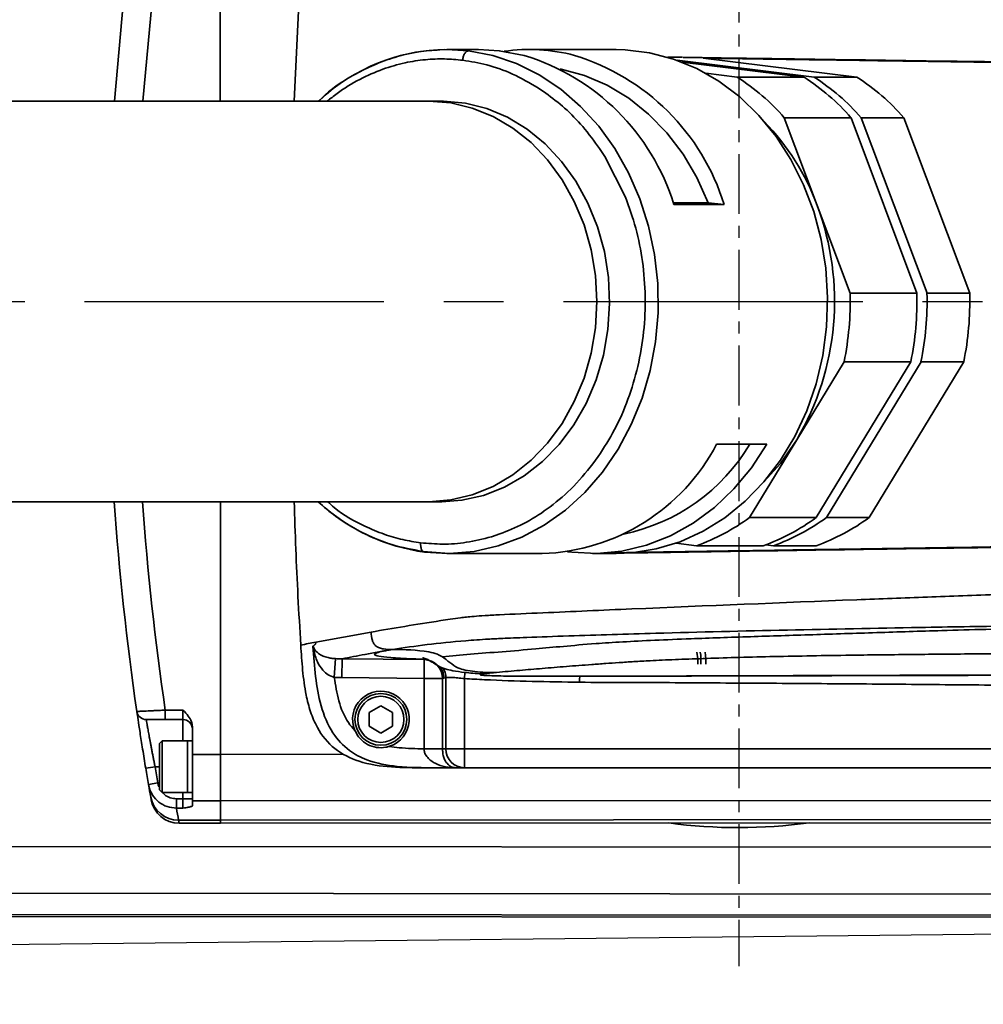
# Model space of a CAD drawing. Header units: millimetres. Extents: x 2633 to 6460, y 1296 to 5553.
# Tile 9 of 29: x 4651 to 4754, y 3087 to 3191. Entities that reach past the tile are written whole.
import ezdxf

# ---------------------------------------------------------------- set-up
doc = ezdxf.new("R2010")
doc.units = ezdxf.units.MM
doc.header["$PDSIZE"] = -1
doc.linetypes.add('CENTER', pattern=[10.16, 6.35, -1.27, 1.27, -1.27])
doc.layers.add('中心线层', color=1, linetype='CENTER')
doc.dimstyles.new('ISO-25(3)', dxfattribs={"dimtxt": 8, "dimasz": 4.5, "dimexe": 3.5, "dimexo": 0.625, "dimtad": 1, "dimtoh": 1, "dimdec": 1, "dimtxsty": 'Standard', "dimcen": 2.5, "dimclrd": 4, "dimclre": 4, "dimclrt": 3, "dimadec": 0, "dimazin": 0, "dimtfac": 1, "dimtdec": 1, "dimtmove": 1, "dimatfit": 3, "dimfxl": 1, "dimarcsym": 0})

# ---------------------------------------------------------------- blocks, each defined once
blk = doc.blocks.new('SW_CENTERMARKSYMBOL_0')
at = {"layer": '中心线层', "color": 0}
blk.add_line((1, 0), (173.457, 0), dxfattribs=at)
blk = doc.blocks.new('*D27')
at = {"color": 4, "lineweight": -2, "transparency": 16777216}
for p, q in [((5128.43, 3533.39), (5031.83, 3490.11)), ((5155.72, 3533.39), (5128.43, 3533.39)), ((4297.67, 3161.13), (5027.73, 3488.27))]:
    blk.add_line(p, q, dxfattribs=at)
at = {"color": 4, "transparency": 16777216}
blk.add_solid([(5031.53, 3490.79), (5032.14, 3489.42), (5027.73, 3488.27)], dxfattribs=at)
at = {"layer": 'Defpoints', "color": 0, "transparency": 16777216}
for p in [(5027.73, 3488.27), (4297.67, 3161.13)]:
    blk.add_point(p, dxfattribs=at)
at = {"color": 3, "transparency": 16777216, "insert": (5142.39, 3538.02), "char_height": 8, "attachment_point": 5}
blk.add_mtext('R800', dxfattribs=at)

msp = doc.modelspace()

# ---------------------------------------------------------------- linework, layer by layer
at = {"color": 7, "linetype": 'Continuous', "lineweight": 35}
for p, q in [((4672.66, 3182.38), (4672.65, 3208.45)), ((4681.17, 3196.87), (4680.5, 3182.38)), ((4696.44, 3187.88), (4695.95, 3187.83)), ((4700.07, 3187.88), (4696.69, 3187.88)), ((4714.67, 3187.88), (4705.41, 3187.88)), ((4720.16, 3187.06), (4721.26, 3187.05)), ((4720.22, 3187.05), (4721.71, 3187.05)), ((4721.14, 3186.74), (4735.68, 3184.94)), ((4740.2, 3184.94), (4723.88, 3186.96)), ((4721.67, 3186.54), (4734.59, 3184.94)), ((4724.18, 3185.36), (4727.51, 3184.94)), ((4734.59, 3184.94), (4727.51, 3184.94)), ((4735.68, 3184.94), (4740.2, 3184.94)), ((4706.43, 3183.77), (4707.19, 3183.26)), ((4696.15, 3182.38), (4694.79, 3182.38)), ((4732.5, 3180.64), (4735.99, 3171.33)), ((4739.58, 3180.64), (4732.5, 3180.64)), ((4739.58, 3180.64), (4746.56, 3162.02)), ((4740.66, 3180.64), (4747.64, 3162.02)), ((4740.66, 3180.64), (4745.19, 3180.64)), ((4752.17, 3162.02), (4745.19, 3180.64)), ((4712.91, 3177.36), (4713.45, 3176.53)), ((4713.45, 3176.53), (4715.64, 3172.21)), ((4724.44, 3171.62), (4720.71, 3171.62)), ((4726.12, 3171.42), (4720.78, 3171.42)), ((4726.12, 3171.42), (4724.44, 3171.62)), ((4735.99, 3171.33), (4739.48, 3162.02)), ((4746.56, 3162.02), (4739.48, 3162.02)), ((4747.64, 3162.02), (4752.17, 3162.02)), ((4738.84, 3154.72), (4733.83, 3146.46)), ((4745.92, 3154.72), (4735.89, 3138.2)), ((4747.01, 3154.72), (4736.97, 3138.2)), ((4745.92, 3154.72), (4738.84, 3154.72)), ((4741.5, 3138.2), (4751.53, 3154.72)), ((4751.53, 3154.72), (4747.01, 3154.72)), ((4725.32, 3145.99), (4730.66, 3145.99)), ((4733.83, 3146.46), (4728.81, 3138.2)), ((4712.77, 3144.69), (4712.2, 3143.9)), ((4672.7, 3113.06), (4672.68, 3139.88)), ((4694.79, 3139.88), (4696.15, 3139.88)), ((4735.89, 3138.2), (4728.81, 3138.2)), ((4736.97, 3138.2), (4741.5, 3138.2)), ((4702.31, 3136.45), (4701.42, 3136.15)), ((4694.17, 3134.6), (4696.94, 3134.38)), ((4696.77, 3134.38), (4694.38, 3134.52)), ((4723.19, 3135.21), (4721.03, 3135.48)), ((4730.27, 3135.21), (4723.19, 3135.21)), ((4731.35, 3135.21), (4730.55, 3135.31)), ((4731.35, 3135.21), (4735.88, 3135.21)), ((4696.69, 3134.38), (4706.82, 3134.38)), ((4712.16, 3134.38), (4714.67, 3134.38)), ((4682.79, 3124.96), (4688.66, 3126.04)), ((4684.75, 3121.23), (4684.88, 3123.22)), ((4685.58, 3123.2), (4694.3, 3123.11)), ((4694.28, 3121.12), (4694.3, 3123.11)), ((4694.3, 3123.11), (4694.45, 3123.14)), ((4685.56, 3121.2), (4684.75, 3121.23)), ((4694.28, 3121.12), (4685.56, 3121.2)), ((4694.28, 3121.12), (4696.24, 3121.12)), ((4694.28, 3113.64), (4694.28, 3121.12)), ((4696.39, 3121.14), (4696.24, 3121.12)), ((4696.24, 3121.12), (4696.24, 3113.64)), ((4696.6, 3121.18), (4696.39, 3121.14)), ((4696.6, 3113.64), (4696.6, 3121.18)), ((4698.56, 3121.1), (4698.56, 3113.64)), ((4710.59, 3121.36), (4710.85, 3121.36)), ((4710.82, 3121.36), (4900.84, 3121.92)), ((4666.82, 3116.75), (4666.82, 3117.75)), ((4666.82, 3117.75), (4668.69, 3117.75)), ((4668.7, 3116.75), (4668.69, 3117.75)), ((4688.44, 3117.49), (4689.69, 3118.21)), ((4689.69, 3118.21), (4690.94, 3117.49)), ((4668.7, 3116.75), (4666.82, 3116.75)), ((4688.45, 3116.04), (4688.44, 3117.49)), ((4690.94, 3117.49), (4690.95, 3116.04)), ((4669.7, 3113.06), (4669.7, 3116.02)), ((4689.7, 3115.32), (4688.45, 3116.04)), ((4690.95, 3116.04), (4689.7, 3115.32)), ((4666.5, 3114.5), (4666.2, 3114.2)), ((4666.2, 3111.75), (4666.2, 3114.2)), ((4669.2, 3114.5), (4666.5, 3114.5)), ((4666.5, 3114.5), (4666.5, 3111.75)), ((4669.7, 3114.5), (4669.2, 3114.5)), ((4669.2, 3114.5), (4669.2, 3111.75)), ((4669.2, 3109), (4669.2, 3114.5)), ((4694.28, 3113.64), (4696.24, 3113.64)), ((4694.28, 3113.64), (4694.28, 3113.64)), ((4696.24, 3113.64), (4696.6, 3113.64)), ((4696.24, 3113.64), (4696.24, 3113.64)), ((4696.6, 3113.64), (4698.56, 3113.64)), ((4698.56, 3113.64), (4920.15, 3113.64)), ((4698.56, 3113.64), (4698.56, 3111.64)), ((4669.7, 3113.06), (4672.7, 3113.06)), ((4669.7, 3108.12), (4669.7, 3113.06)), ((4672.7, 3113.06), (4672.7, 3108.12)), ((4665.74, 3111.75), (4664.75, 3111.59)), ((4666.2, 3109.3), (4666.2, 3111.75)), ((4666.5, 3111.75), (4666.5, 3109)), ((4669.2, 3111.75), (4669.2, 3109)), ((4696.38, 3111.64), (4694.34, 3111.64)), ((4920.15, 3111.64), (4696.38, 3111.64)), ((4697.56, 3111.64), (4696.38, 3111.64)), ((4920.15, 3111.64), (4698.56, 3111.64)), ((4666.03, 3110.02), (4665.05, 3109.85)), ((4665.33, 3108.23), (4665.28, 3108.53)), ((4666.2, 3109.3), (4666.5, 3109)), ((4666.5, 3109), (4669.2, 3109)), ((4668.01, 3108.34), (4668.7, 3108.34)), ((4668.01, 3108.34), (4668.01, 3107.35)), ((4668.7, 3108.34), (4669.7, 3108.34)), ((4668.7, 3107.35), (4668.7, 3108.34)), ((4669.2, 3109), (4669.7, 3109)), ((5152.7, 3108.36), (4672.7, 3108.12)), ((4668.7, 3107.35), (4668.01, 3107.35)), ((4672.7, 3108.12), (4669.7, 3108.12)), ((4669.7, 3108.12), (4669.7, 3107.61)), ((4672.7, 3106.09), (4672.7, 3108.12)), ((4672.7, 3106.09), (5152.7, 3106.33)), ((4668.24, 3106.09), (4672.7, 3106.09)), ((4668.24, 3106.09), (4668.29, 3105.75)), ((4672.7, 3105.76), (4668.29, 3105.75)), ((4672.7, 3106.09), (4672.7, 3105.76)), ((5152.7, 3106), (4672.7, 3105.76)), ((4792.62, 3098.2), (4232.62, 3098.65)), ((4232.62, 3096.39), (4792.62, 3095.95)), ((4792.62, 3095.73), (4232.62, 3096.18))]:
    msp.add_line(p, q, dxfattribs=at)
at = {"linetype": 'Continuous', "lineweight": 35}
for p, q in [((4696.69, 3187.88), (4699.01, 3187.73)), ((4698.56, 3121.1), (4698.6, 3121.76)), ((4668.7, 3114.5), (4668.7, 3116.75)), ((4672.7, 3113.06), (4685.7, 3113.07)), ((4665.74, 3111.75), (4666.2, 3111.75)), ((4668.7, 3108.34), (4668.7, 3109)), ((4340.58, 3103.53), (4792.63, 3103.17))]:
    msp.add_line(p, q, dxfattribs=at)
msp.add_line((4490.49, 3091.21), (4799.27, 3094.48))
at = {"color": 7, "linetype": 'Continuous', "lineweight": 35, "flags": 128}
for points in [[(4661.44, 3182.39), (4662.41, 3193.16), (4663.77, 3203.9)], [(4704.89, 3187.25), (4702.26, 3187.75), (4700.07, 3187.88)], [(4714.67, 3187.88), (4715.61, 3187.85), (4718.21, 3187.54), (4720.75, 3186.87), (4723.22, 3185.86), (4725.57, 3184.51), (4727.77, 3182.84), (4729.8, 3180.88), (4731.62, 3178.65), (4733.21, 3176.19), (4734.55, 3173.52), (4735.62, 3170.68), (4736.41, 3167.72), (4736.9, 3164.66), (4737.1, 3161.56), (4736.99, 3158.45), (4736.58, 3155.38), (4735.87, 3152.39), (4734.88, 3149.51), (4733.61, 3146.79), (4732.08, 3144.27), (4730.32, 3141.97), (4728.35, 3139.93), (4726.2, 3138.18), (4723.88, 3136.74), (4721.45, 3135.63), (4718.92, 3134.86), (4716.33, 3134.45), (4714.67, 3134.38)], [(4708.71, 3185.82), (4708.83, 3185.79), (4711.32, 3185.11), (4713.72, 3184.08), (4715.99, 3182.71), (4718.11, 3181.02), (4720.04, 3179.03), (4721.76, 3176.78), (4723.23, 3174.3), (4724.44, 3171.62)], [(4696.15, 3139.88), (4698.29, 3140.03), (4700.59, 3140.55), (4702.8, 3141.41), (4704.9, 3142.62), (4706.85, 3144.14), (4708.62, 3145.95), (4710.18, 3148.02), (4711.49, 3150.31), (4712.54, 3152.8), (4713.32, 3155.42), (4713.79, 3158.14), (4713.97, 3160.91), (4713.84, 3163.69), (4713.41, 3166.42), (4712.68, 3169.06), (4711.67, 3171.56), (4710.4, 3173.89), (4708.88, 3176), (4707.14, 3177.85), (4705.22, 3179.42), (4703.14, 3180.68), (4700.94, 3181.6), (4698.66, 3182.17), (4696.33, 3182.38), (4696.15, 3182.38)], [(4730.66, 3145.99), (4729.03, 3143.49), (4727.16, 3141.23), (4725.08, 3139.26), (4722.82, 3137.59), (4720.41, 3136.25), (4717.88, 3135.26), (4715.28, 3134.64), (4712.62, 3134.38), (4709.97, 3134.51), (4709.49, 3134.57)], [(4733.83, 3146.46), (4732.08, 3143.94), (4730.38, 3142.03)], [(4723.31, 3122.64), (4723.33, 3123.2), (4723.21, 3123.89)], [(4723.57, 3123.9), (4723.63, 3123.6), (4723.66, 3122.63)], [(4724.17, 3122.64), (4724.18, 3123.21), (4724.09, 3123.9)]]:
    msp.add_lwpolyline(points, dxfattribs=at)
at = {"linetype": 'Continuous', "lineweight": 35, "flags": 128}
for points in [[(4666.78, 3203.75), (4665.42, 3193.05), (4664.45, 3182.38)], [(4699.01, 3187.73), (4701.58, 3187.23), (4704.09, 3186.38), (4706.5, 3185.19), (4708.78, 3183.67), (4710.89, 3181.84), (4712.81, 3179.74), (4714.51, 3177.38), (4715.97, 3174.8), (4717.18, 3172.04), (4718.1, 3169.13), (4718.73, 3166.12), (4719.07, 3163.03), (4719.11, 3159.92), (4718.84, 3156.83), (4718.27, 3153.79), (4717.41, 3150.85), (4716.27, 3148.06), (4714.86, 3145.44), (4713.21, 3143.03), (4711.34, 3140.86), (4709.27, 3138.97), (4707.02, 3137.38), (4704.64, 3136.11), (4702.15, 3135.18), (4699.59, 3134.6), (4696.99, 3134.38), (4696.77, 3134.38)], [(4694.79, 3182.38), (4694.79, 3182.38), (4697.11, 3182.2), (4699.4, 3181.65), (4701.61, 3180.76), (4703.7, 3179.53), (4705.64, 3177.99), (4707.39, 3176.15), (4708.93, 3174.06), (4710.22, 3171.75), (4711.25, 3169.26), (4712, 3166.63), (4712.46, 3163.9), (4712.61, 3161.13), (4712.46, 3158.35), (4712, 3155.63), (4711.25, 3153), (4710.22, 3150.5), (4708.93, 3148.19), (4707.39, 3146.1), (4705.64, 3144.27), (4703.7, 3142.72), (4701.61, 3141.49), (4699.4, 3140.6), (4697.11, 3140.06), (4694.79, 3139.88)]]:
    msp.add_lwpolyline(points, dxfattribs=at)
at = {"color": 7, "linetype": 'Continuous', "lineweight": 35}
for radius in [2.75, 2.45]:
    msp.add_circle((4689.7, 3116.77), radius, dxfattribs=at)
at = {"color": 4}
msp.add_arc((4297.67, 3161.13), 800, 225, 135, dxfattribs=at)
at = {"color": 7, "linetype": 'Continuous', "lineweight": 35}
for centre, radius, start, end in [((4696.87, 3167.81), 20.07, 90.516, 132.8773), ((4705.41, 3168.98), 18.9, 75.2309, 98.0433), ((4697.91, 3164.36), 23.94, 17.1517, 73.0352), ((4703.24, 3164.36), 23.94, 17.1517, 73.0352), ((4714.94, 3165.35), 23.28, 41.0545, 57.3143), ((4722.02, 3165.35), 23.28, 41.0545, 57.3143), ((4723.1, 3165.35), 23.28, 41.0545, 57.3143), ((4727.63, 3165.35), 23.28, 41.0545, 57.3143), ((4712.46, 3162.7), 25.06, 20.1296, 44.3551), ((4708.83, 3161.16), 29, 329.5401, 20.5253), ((4707.5, 3161.12), 31.99, 348.4589, 1.6066), ((4714.58, 3161.12), 31.99, 348.4589, 1.6066), ((4715.66, 3161.12), 31.99, 348.4589, 1.6066), ((4720.19, 3161.12), 31.99, 348.4589, 1.6066), ((4706.13, 3156.01), 21.65, 271.8267, 332.4262), ((4711.33, 3156.39), 20.37, 281.7014, 329.3201), ((4960.67, 3160.9), 300, 184.0197, 188.298), ((4697.15, 3154.99), 20.66, 227.5447, 262.2896), ((4716.21, 3155.07), 21.05, 289.3603, 306.751), ((4723.29, 3155.07), 21.05, 289.3603, 306.751), ((4724.37, 3155.07), 21.05, 289.3603, 306.751), ((4728.9, 3155.07), 21.05, 289.3603, 306.751), ((4694.24, 3121.12), 2, 359.9715, 88.3645), ((4689.7, 3116.77), 3, 287.5612, 203.1282), ((4664.8, 3117.75), 1, 188.298, 270.0295), ((4668.7, 3115.75), 1, 0.0295, 90.0295), ((4694.49, 2317.14), 796.5, 89.87418, 90.01527), ((4698.58, 3113.62), 1.98, 179.4476, 269.4359), ((4960.67, 3160.9), 300, 189.4616, 189.798), ((4960.67, 3160.9), 299, 189.4616, 189.798), ((4960.67, 3160.9), 300, 189.798, 190.0545), ((4668.21, 3109.06), 2.98, 190.3104, 270.5336), ((4668.29, 3108.75), 3, 190.113, 270.0295), ((4960.67, 3157.94), 297, 189.8067, 190.0545), ((4727.67, 3160.78), 55.5, 262.3328, 277.7261)]:
    msp.add_arc(centre, radius, start, end, dxfattribs=at)
at = {"linetype": 'Continuous', "lineweight": 35}
for centre, radius, start, end in [((4960.67, 3160.9), 297, 184.0612, 188.3541), ((4694.56, 3121.17), 2.04, 0.3834, 32.1551)]:
    msp.add_arc(centre, radius, start, end, dxfattribs=at)
at = {"color": 7, "linetype": 'Continuous', "lineweight": 35}
for points, knots in [([(4695.95, 3187.83), (4695.2, 3187.79), (4693.57, 3187.69), (4691.23, 3187.11), (4689.01, 3186.3), (4686.52, 3185.05), (4684.51, 3183.82), (4683.31, 3182.61), (4683.08, 3182.38)], [0, 0, 0, 0, 0.159145, 0.343103, 0.510541, 0.656273, 0.934135, 1, 1, 1, 1]), ([(4698.38, 3186.74), (4698.39, 3186.87), (4698.42, 3187.06), (4698.51, 3187.29), (4698.59, 3187.45), (4698.69, 3187.58), (4698.83, 3187.7), (4698.94, 3187.72), (4699.01, 3187.73)], [0, 0, 0, 0, 0.2394568, 0.3683607, 0.5, 0.6316393, 0.7605432, 1, 1, 1, 1]), ([(4698.38, 3186.74), (4699.23, 3186.6), (4701.02, 3186.3), (4703.75, 3185.33), (4705.51, 3184.31), (4706.43, 3183.77)], [0, 0, 0, 0, 0.306258, 0.63984, 1, 1, 1, 1]), ([(4721.77, 3187.04), (4725.36, 3186.99), (4734.67, 3186.86), (4744.7, 3186.71), (4751.99, 3186.61), (4754.34, 3186.58), (4756.92, 3186.56), (4760.49, 3186.54), (4764.96, 3186.53), (4772.07, 3186.51), (4780.97, 3186.49), (4789.87, 3186.47), (4796.1, 3186.45), (4799.66, 3186.45), (4802.07, 3186.43), (4804.08, 3186.07), (4805.61, 3185.32), (4806.51, 3184.28), (4806.98, 3183.25), (4807.27, 3182.22), (4807.44, 3180.97), (4807.51, 3179.05), (4807.46, 3173.82), (4807.51, 3165.28), (4807.48, 3153.93), (4807.54, 3145.89), (4807.49, 3141.17), (4807.37, 3139.91), (4807.14, 3138.82), (4806.76, 3137.77), (4806.02, 3136.69), (4804.93, 3135.95), (4803.83, 3135.55), (4802.39, 3135.26), (4800.51, 3135.19), (4797.45, 3135.2), (4789.09, 3135.15), (4778.46, 3135.13), (4767.84, 3135.09), (4762.54, 3135.07), (4759.52, 3135.06), (4757.28, 3135.04), (4755.08, 3135.02), (4752.3, 3134.99), (4747.61, 3134.92), (4738.2, 3134.77), (4727.57, 3134.62), (4719.13, 3134.48), (4716.07, 3134.44), (4715.59, 3134.43)], [0, 0, 0, 0, 0.053512, 0.139013, 0.150272, 0.16155, 0.173111, 0.184903, 0.207434, 0.229987, 0.275113, 0.320247, 0.342814, 0.354097, 0.365388, 0.373267, 0.379894, 0.38657, 0.390267, 0.39407, 0.400033, 0.406073, 0.418259, 0.46585, 0.513466, 0.561058, 0.566975, 0.572922, 0.576918, 0.580987, 0.58702, 0.593065, 0.597412, 0.601873, 0.611516, 0.621223, 0.640644, 0.717553, 0.756011, 0.775248, 0.784879, 0.794533, 0.804164, 0.81395, 0.833916, 0.874073, 0.9544, 0.99278, 1, 1, 1, 1]), ([(4723.88, 3186.96), (4724.71, 3186.95), (4726.19, 3186.93), (4728.97, 3186.89), (4731.56, 3186.85), (4734.8, 3186.8), (4737.39, 3186.77), (4740.63, 3186.72), (4743.22, 3186.68), (4746.45, 3186.64), (4749.69, 3186.59), (4752.94, 3186.54), (4755.64, 3186.51), (4757.97, 3186.49), (4760.53, 3186.48), (4764.14, 3186.47), (4770.47, 3186.45), (4779.49, 3186.43), (4787.6, 3186.41), (4793.91, 3186.39), (4797.52, 3186.39), (4800.7, 3186.37), (4802.16, 3186.36), (4802.71, 3186.26), (4802.78, 3186.25)], [0, 0, 0, 0, 0.034724, 0.061774, 0.115874, 0.142924, 0.197025, 0.224075, 0.278175, 0.305225, 0.359326, 0.413429, 0.440613, 0.468224, 0.500227, 0.532402, 0.596946, 0.724745, 0.852542, 0.884492, 0.94839, 0.98034, 0.99755, 1, 1, 1, 1]), ([(4707.19, 3183.26), (4707.87, 3182.74), (4709.26, 3181.68), (4711.19, 3179.71), (4712.33, 3178.15), (4712.91, 3177.36)], [0, 0, 0, 0, 0.317903, 0.651431, 1, 1, 1, 1]), ([(4694.79, 3182.38), (4694.27, 3182.38), (4693.18, 3182.38), (4691.4, 3182.38), (4689.41, 3182.38), (4687.22, 3182.38), (4684.86, 3182.38), (4682.33, 3182.38), (4679.67, 3182.38), (4674.75, 3182.38), (4667.35, 3182.38), (4657.63, 3182.38), (4647.89, 3182.38), (4638.42, 3182.38), (4629.01, 3182.38), (4619.76, 3182.38), (4610.79, 3182.38), (4602.19, 3182.38), (4594.12, 3182.38), (4586.62, 3182.38), (4579.79, 3182.38), (4573.65, 3182.38), (4568.21, 3182.38), (4563.3, 3182.38), (4556.66, 3182.38), (4547.79, 3182.38), (4536.3, 3182.38), (4524.13, 3182.38), (4511.32, 3182.38), (4498.11, 3182.38), (4484.74, 3182.38), (4471.42, 3182.38), (4458.2, 3182.38), (4445.12, 3182.38), (4432.19, 3182.38), (4419.46, 3182.38), (4406.95, 3182.38), (4394.69, 3182.38), (4382.69, 3182.38), (4370.92, 3182.38), (4360.17, 3182.38), (4350.36, 3182.38), (4341.48, 3182.38), (4332.9, 3182.38), (4324.88, 3182.38), (4318.04, 3182.38), (4312.43, 3182.38), (4307.94, 3182.38), (4304.85, 3182.38), (4302.78, 3182.38), (4301.38, 3182.38), (4299.87, 3182.38), (4298.31, 3182.38), (4296.8, 3182.38), (4295.5, 3182.38), (4294.5, 3182.38), (4294.35, 3182.38), (4294.27, 3182.38)], [0, 0, 0, 0, 0.005384, 0.011441, 0.0181, 0.02529, 0.032948, 0.041012, 0.049424, 0.058133, 0.086884, 0.116736, 0.14345, 0.169611, 0.194773, 0.218609, 0.241284, 0.2622, 0.281276, 0.298486, 0.313844, 0.327166, 0.33881, 0.348848, 0.358276, 0.380308, 0.403201, 0.426997, 0.451762, 0.477355, 0.502968, 0.528605, 0.554353, 0.580282, 0.606445, 0.632875, 0.659602, 0.686646, 0.714017, 0.741879, 0.770441, 0.7938, 0.817598, 0.841647, 0.865529, 0.887943, 0.90518, 0.921057, 0.935563, 0.940707, 0.946639, 0.953627, 0.961563, 0.970317, 0.97974, 0.989679, 1, 1, 1, 1]), ([(4715.64, 3172.21), (4716.03, 3171.13), (4716.83, 3168.92), (4717.52, 3165.35), (4717.82, 3161.65), (4717.65, 3157.9), (4717.03, 3154.22), (4715.98, 3150.74), (4714.58, 3147.51), (4713.37, 3145.62), (4712.77, 3144.69)], [0, 0, 0, 0, 0.121203, 0.245974, 0.373176, 0.501526, 0.62967, 0.756267, 0.880072, 1, 1, 1, 1]), ([(4712.2, 3143.9), (4711.44, 3142.97), (4709.96, 3141.18), (4707.43, 3139.09), (4704.9, 3137.49), (4703.15, 3136.79), (4702.31, 3136.45)], [0, 0, 0, 0, 0.2748159, 0.533644, 0.7754699, 1, 1, 1, 1]), ([(4294.27, 3139.88), (4294.35, 3139.88), (4294.5, 3139.88), (4295.5, 3139.88), (4296.8, 3139.88), (4298.46, 3139.88), (4300.33, 3139.88), (4302.29, 3139.88), (4304.13, 3139.88), (4305.97, 3139.88), (4308.67, 3139.88), (4312.48, 3139.88), (4318.06, 3139.88), (4324.88, 3139.88), (4332.9, 3139.88), (4341.48, 3139.88), (4350.36, 3139.88), (4360.17, 3139.88), (4370.92, 3139.88), (4382.69, 3139.88), (4394.69, 3139.88), (4406.95, 3139.88), (4419.46, 3139.88), (4432.19, 3139.88), (4445.12, 3139.88), (4458.2, 3139.88), (4471.42, 3139.88), (4484.74, 3139.88), (4498.11, 3139.88), (4511.32, 3139.88), (4524.13, 3139.88), (4536.3, 3139.88), (4547.79, 3139.88), (4556.69, 3139.88), (4563.39, 3139.88), (4568.41, 3139.88), (4573.97, 3139.88), (4580.23, 3139.88), (4587.09, 3139.88), (4594.53, 3139.88), (4602.48, 3139.88), (4610.94, 3139.88), (4619.87, 3139.88), (4629.19, 3139.88), (4638.77, 3139.88), (4648.41, 3139.88), (4657.93, 3139.88), (4666.32, 3139.88), (4673.52, 3139.88), (4679.49, 3139.88), (4683.76, 3139.88), (4686.51, 3139.88), (4687.91, 3139.88), (4689.26, 3139.88), (4690.52, 3139.88), (4691.71, 3139.88), (4692.82, 3139.88), (4693.84, 3139.88), (4694.48, 3139.88), (4694.79, 3139.88)], [0, 0, 0, 0, 0.010321, 0.02026, 0.029683, 0.038437, 0.048889, 0.05756, 0.064602, 0.071752, 0.079248, 0.094985, 0.112057, 0.134471, 0.158353, 0.182402, 0.2062, 0.229559, 0.258121, 0.285983, 0.313354, 0.340398, 0.367125, 0.393555, 0.419718, 0.445647, 0.471395, 0.497032, 0.522645, 0.548238, 0.573003, 0.596799, 0.619692, 0.641723, 0.651321, 0.661584, 0.673517, 0.687192, 0.702681, 0.719699, 0.738516, 0.759105, 0.78139, 0.805673, 0.831325, 0.857997, 0.885213, 0.912349, 0.931742, 0.950284, 0.967533, 0.972296, 0.976889, 0.981296, 0.985504, 0.989494, 0.993252, 0.99676, 1, 1, 1, 1]), ([(4680.5, 3139.88), (4680.61, 3136.53), (4680.79, 3131.45), (4681.1, 3126.38), (4681.2, 3124.66)], [0, 0, 0, 0, 0.6591432, 1, 1, 1, 1]), ([(4683.04, 3139.88), (4683.65, 3139.34), (4685.11, 3138.07), (4687.74, 3136.51), (4690.85, 3135.2), (4693.06, 3134.8), (4694.17, 3134.6)], [0, 0, 0, 0, 0.187657, 0.448929, 0.723443, 1, 1, 1, 1]), ([(4701.42, 3136.15), (4700.54, 3135.93), (4698.83, 3135.5), (4696.31, 3135.31), (4694.7, 3135.45), (4693.92, 3135.51)], [0, 0, 0, 0, 0.357766, 0.691294, 1, 1, 1, 1]), ([(4694.38, 3134.52), (4694.31, 3134.53), (4694.21, 3134.55), (4694.09, 3134.68), (4694.02, 3134.81), (4693.96, 3134.97), (4693.91, 3135.2), (4693.92, 3135.39), (4693.92, 3135.51)], [0, 0, 0, 0, 0.239457, 0.368361, 0.5, 0.631639, 0.760543, 1, 1, 1, 1]), ([(4803.4, 3135.49), (4803.1, 3135.44), (4801.9, 3135.24), (4799.76, 3135.28), (4797.03, 3135.25), (4793.39, 3135.24), (4787.02, 3135.22), (4777.92, 3135.19), (4768.83, 3135.16), (4762.47, 3135.13), (4758.86, 3135.12), (4756.17, 3135.1), (4752.72, 3135.05), (4749.33, 3134.99), (4745.83, 3134.94), (4743.22, 3134.9), (4740.61, 3134.86), (4738, 3134.82), (4734.51, 3134.77), (4731.02, 3134.71), (4727.54, 3134.66), (4724.92, 3134.62), (4722.31, 3134.58), (4719.7, 3134.54), (4717.08, 3134.51), (4715.31, 3134.45), (4714.42, 3134.47), (4714.39, 3134.47)], [0, 0, 0, 0, 0.009413, 0.037775, 0.0662, 0.094507, 0.151122, 0.264351, 0.377582, 0.434199, 0.462517, 0.490896, 0.520047, 0.583934, 0.615866, 0.647799, 0.679731, 0.711663, 0.743596, 0.807461, 0.839393, 0.871325, 0.903258, 0.93519, 0.967123, 0.999055, 1, 1, 1, 1]), ([(4688.66, 3126.04), (4689.84, 3126.24), (4692.21, 3126.65), (4695.04, 3127.1), (4697.05, 3127.4), (4698.14, 3127.55), (4699.13, 3127.68), (4700.69, 3127.79), (4703.14, 3127.92), (4706.88, 3128.08), (4711.59, 3128.29), (4722.7, 3128.77), (4733.48, 3129.21), (4743.93, 3129.61), (4747.68, 3129.76), (4751.43, 3129.9), (4755.28, 3130.04), (4760.93, 3130.2), (4767.98, 3130.37), (4773.55, 3130.51), (4776.34, 3130.58)], [0, 0, 0, 0, 0.125026, 0.250052, 0.281309, 0.312564, 0.343777, 0.359369, 0.37498, 0.416637, 0.458312, 0.499987, 0.710035, 0.743042, 0.77605, 0.809056, 0.842028, 0.874983, 0.937486, 1, 1, 1, 1]), ([(4690.94, 3124.2), (4692.13, 3124.37), (4694.51, 3124.73), (4697.58, 3125.03), (4699.85, 3125.21), (4701.08, 3125.29), (4702.23, 3125.35), (4703.69, 3125.41), (4705.99, 3125.5), (4709.63, 3125.63), (4714.22, 3125.78), (4726.59, 3126.14), (4739.03, 3126.39), (4751.6, 3126.61), (4756.27, 3126.68), (4761.41, 3126.78), (4766.7, 3126.87), (4771.99, 3126.96), (4775.51, 3127.02), (4777.27, 3127.05)], [0, 0, 0, 0, 0.125028, 0.25005, 0.28131, 0.312561, 0.34379, 0.359392, 0.375001, 0.416639, 0.458315, 0.499993, 0.750048, 0.791724, 0.833395, 0.874976, 0.916645, 0.958323, 1, 1, 1, 1]), ([(4777.72, 3126.69), (4774.51, 3126.64), (4768.08, 3126.54), (4758.58, 3126.45), (4749.96, 3126.23), (4742.28, 3125.98), (4735.49, 3125.76), (4728.86, 3125.55), (4723.2, 3125.36), (4718.68, 3125.17), (4715.28, 3125), (4711.98, 3124.78), (4708.99, 3124.52), (4705.81, 3124.22), (4702.55, 3123.95), (4699.12, 3123.69), (4697.19, 3123.5), (4696.23, 3123.41)], [0, 0, 0, 0, 0.0833438, 0.166695, 0.2500369, 0.3125476, 0.3750528, 0.4375569, 0.5000352, 0.5416871, 0.5833276, 0.6249776, 0.6874536, 0.7499578, 0.8333065, 0.9166565, 1, 1, 1, 1]), ([(4688.66, 3126.04), (4688.68, 3125.74), (4688.71, 3125.3), (4688.94, 3124.79), (4689.21, 3124.51), (4689.56, 3124.33), (4690.15, 3124.2), (4690.62, 3124.2), (4690.94, 3124.2)], [0, 0, 0, 0, 0.261293, 0.37436, 0.481601, 0.594003, 0.718669, 1, 1, 1, 1]), ([(4681.2, 3124.66), (4681.47, 3124.71), (4681.99, 3124.81), (4682.52, 3124.91), (4682.79, 3124.96)], [0, 0, 0, 0, 0.500186, 1, 1, 1, 1]), ([(4694.34, 3111.64), (4693.16, 3111.64), (4690.83, 3111.63), (4687.53, 3112.11), (4684.68, 3113.5), (4683.04, 3115.55), (4682.2, 3117.57), (4681.68, 3119.62), (4681.37, 3121.99), (4681.26, 3123.77), (4681.2, 3124.66)], [0, 0, 0, 0, 0.161638, 0.321872, 0.454381, 0.587764, 0.671334, 0.75514, 0.877475, 1, 1, 1, 1]), ([(4682.49, 3124.51), (4682.49, 3124.52), (4682.49, 3124.53), (4682.5, 3124.55), (4682.5, 3124.55), (4682.51, 3124.56)], [0, 0, 0, 0, 0.088019, 0.406877, 1, 1, 1, 1]), ([(4684.75, 3121.23), (4684.53, 3121.3), (4684.06, 3121.47), (4683.44, 3122.05), (4682.89, 3122.94), (4682.64, 3123.78), (4682.54, 3124.33), (4682.51, 3124.44), (4682.5, 3124.49), (4682.5, 3124.51), (4682.5, 3124.51), (4682.49, 3124.51), (4682.49, 3124.51), (4682.49, 3124.51)], [0, 0, 0, 0, 0.152641, 0.324654, 0.578731, 0.905101, 0.95771, 0.977202, 0.991286, 0.994452, 0.996948, 0.999292, 1, 1, 1, 1]), ([(4697.56, 3111.64), (4696.88, 3111.64), (4694.84, 3111.64), (4691.7, 3111.64), (4688.55, 3112.22), (4686.16, 3113.45), (4684.36, 3115.41), (4683.25, 3118.19), (4682.71, 3121.33), (4682.57, 3123.45), (4682.49, 3124.51)], [0, 0, 0, 0, 0.086411, 0.259754, 0.399567, 0.488779, 0.596926, 0.729924, 0.863986, 1, 1, 1, 1]), ([(4682.51, 3124.56), (4682.54, 3124.58), (4682.59, 3124.61), (4682.66, 3124.66), (4682.71, 3124.71), (4682.74, 3124.75), (4682.76, 3124.78), (4682.77, 3124.81), (4682.78, 3124.84), (4682.79, 3124.88), (4682.79, 3124.9), (4682.79, 3124.93), (4682.79, 3124.94), (4682.79, 3124.95), (4682.79, 3124.96)], [0, 0, 0, 0, 0.2793249, 0.5039619, 0.6551058, 0.7572739, 0.826893, 0.875002, 0.9239941, 0.9460839, 0.9640912, 0.9821208, 0.9850503, 1, 1, 1, 1]), ([(4682.51, 3124.56), (4682.51, 3124.55), (4682.52, 3124.53), (4682.55, 3124.45), (4682.7, 3124.12), (4683.01, 3123.78), (4683.48, 3123.52), (4683.99, 3123.34), (4684.49, 3123.25), (4684.77, 3123.23), (4684.88, 3123.22)], [0, 0, 0, 0, 0.012325, 0.033514, 0.085534, 0.396756, 0.646199, 0.819032, 0.926164, 1, 1, 1, 1]), ([(4685.58, 3123.2), (4686.39, 3123.36), (4688.13, 3123.69), (4689.96, 3124.02), (4690.94, 3124.2)], [0, 0, 0, 0, 0.463938, 1, 1, 1, 1]), ([(4694.45, 3123.14), (4693.99, 3123.16), (4692.5, 3123.22), (4690.57, 3123.33), (4689.35, 3123.49), (4688.92, 3123.65), (4689.19, 3123.83), (4689.92, 3124.02), (4690.6, 3124.14), (4690.94, 3124.2)], [0, 0, 0, 0, 0.0607121, 0.1944119, 0.3283357, 0.4625639, 0.6416703, 0.8207898, 1, 1, 1, 1]), ([(4690.94, 3124.2), (4692.23, 3124.17), (4693.83, 3124.15), (4695.6, 3123.76), (4696.05, 3123.51), (4696.23, 3123.41)], [0, 0, 0, 0, 0.7152798, 0.8895457, 1, 1, 1, 1]), ([(4684.88, 3123.22), (4685.12, 3123.21), (4685.35, 3123.2), (4685.58, 3123.2), (4685.58, 3123.2)], [0, 0, 0, 0, 0.999914, 1, 1, 1, 1]), ([(4694.19, 3123.32), (4694.17, 3123.32), (4694.12, 3123.32), (4694.41, 3123.25), (4694.79, 3123.07), (4695.06, 3122.9), (4695.2, 3122.81), (4695.26, 3122.77), (4695.33, 3122.73), (4695.39, 3122.68), (4695.46, 3122.64), (4695.56, 3122.58), (4695.76, 3122.45), (4696.07, 3122.28), (4696.58, 3122.1), (4697.38, 3121.91), (4698.66, 3121.74), (4699.81, 3121.64), (4700.5, 3121.6), (4700.56, 3121.6)], [0, 0, 0, 0, 0.087819, 0.235254, 0.341231, 0.3814, 0.3894, 0.396439, 0.402935, 0.409387, 0.41629, 0.424036, 0.443014, 0.498251, 0.578899, 0.68598, 0.821539, 0.985965, 1, 1, 1, 1]), ([(4696.23, 3123.41), (4696.49, 3123.21), (4697.02, 3122.8), (4697.78, 3122.22), (4698.72, 3121.97), (4699.7, 3121.83), (4700.81, 3121.75), (4701.58, 3121.75), (4701.97, 3121.75)], [0, 0, 0, 0, 0.158052, 0.327114, 0.455087, 0.628797, 0.81083, 1, 1, 1, 1]), ([(4778.94, 3123.91), (4777.09, 3123.9), (4773.48, 3123.88), (4768.06, 3123.84), (4762.72, 3123.8), (4757.37, 3123.76), (4752.65, 3123.72), (4748.68, 3123.69), (4745.36, 3123.65), (4742.17, 3123.62), (4738.62, 3123.57), (4734.87, 3123.51), (4730.95, 3123.43), (4727.26, 3123.34), (4723.87, 3123.23), (4720.83, 3123.12), (4718.45, 3123.01), (4716.53, 3122.9), (4714.98, 3122.8), (4713.49, 3122.7), (4711.61, 3122.56), (4709.36, 3122.39), (4706.84, 3122.18), (4704.37, 3121.97), (4702.79, 3121.83), (4701.97, 3121.75)], [0, 0, 0, 0, 0.051276, 0.100402, 0.15066, 0.200239, 0.250021, 0.283052, 0.312539, 0.344845, 0.375029, 0.417079, 0.458628, 0.50001, 0.542033, 0.582654, 0.624965, 0.656212, 0.687466, 0.717264, 0.749972, 0.812477, 0.874985, 0.935017, 1, 1, 1, 1]), ([(4684.75, 3121.23), (4684.89, 3120.4), (4685.16, 3118.73), (4685.91, 3116.77), (4686.7, 3115.86), (4686.94, 3115.59)], [0, 0, 0, 0, 0.412279, 0.825369, 1, 1, 1, 1]), ([(4698.56, 3121.1), (4698.32, 3121.13), (4697.85, 3121.18), (4697.25, 3121.23), (4696.79, 3121.22), (4696.66, 3121.2), (4696.6, 3121.18)], [0, 0, 0, 0, 0.266314, 0.51062, 0.75519, 1, 1, 1, 1]), ([(4710.78, 3120.71), (4707.42, 3120.76), (4703.34, 3120.83), (4699.27, 3121.06), (4698.56, 3121.1)], [0, 0, 0, 0, 0.8253294, 1, 1, 1, 1]), ([(4701.97, 3121.75), (4701.76, 3121.73), (4701.35, 3121.7), (4700.82, 3121.64), (4700.44, 3121.59), (4700.25, 3121.54), (4700.23, 3121.5), (4700.41, 3121.46), (4700.87, 3121.43), (4701.64, 3121.4), (4702.68, 3121.37), (4703.93, 3121.36), (4705.26, 3121.35), (4706.66, 3121.35), (4708.05, 3121.35), (4709.44, 3121.36), (4710.36, 3121.36), (4710.82, 3121.36)], [0, 0, 0, 0, 0.087634, 0.173854, 0.254229, 0.318119, 0.374937, 0.435688, 0.490629, 0.54785, 0.607634, 0.667189, 0.735536, 0.801363, 0.867547, 0.933756, 1, 1, 1, 1]), ([(4710.85, 3121.36), (4710.85, 3121.35), (4710.84, 3121.3), (4710.83, 3121.33), (4710.82, 3121.36)], [0, 0, 0, 0, 0.2208445, 1, 1, 1, 1]), ([(4710.85, 3121.35), (4716.1, 3121.36), (4726.21, 3121.38), (4740.76, 3121.42), (4754.1, 3121.45), (4766.22, 3121.48), (4777.13, 3121.5), (4786.82, 3121.52), (4795.14, 3121.54), (4802.22, 3121.55), (4808.21, 3121.56), (4813.44, 3121.57), (4818.14, 3121.58), (4823.37, 3121.59), (4828.01, 3121.6), (4831.57, 3121.6), (4833.02, 3121.6), (4833.61, 3121.6), (4833.82, 3121.6), (4833.95, 3121.6), (4834.03, 3121.6), (4834.02, 3121.6), (4834.01, 3121.6)], [0, 0, 0, 0, 0.127333, 0.24484, 0.352525, 0.450391, 0.538443, 0.616683, 0.685113, 0.739752, 0.788086, 0.830195, 0.866081, 0.901874, 0.956749, 0.977963, 0.988752, 0.990938, 0.99296, 0.995054, 0.997463, 1, 1, 1, 1]), ([(4816.84, 3119.71), (4816.5, 3119.71), (4812.97, 3119.75), (4806.26, 3119.83), (4793.53, 3119.97), (4780.8, 3120.12), (4768.07, 3120.27), (4758.52, 3120.37), (4748.98, 3120.46), (4741.02, 3120.53), (4734.65, 3120.58), (4729.88, 3120.61), (4725.11, 3120.64), (4720.33, 3120.67), (4715.56, 3120.69), (4712.38, 3120.7), (4710.78, 3120.71)], [0, 0, 0, 0, 0.009731, 0.099756, 0.18978, 0.369829, 0.459853, 0.549878, 0.639902, 0.729927, 0.774939, 0.819951, 0.864964, 0.909976, 0.954988, 1, 1, 1, 1]), ([(4663.81, 3117.61), (4663.85, 3117.61), (4663.91, 3117.61), (4664.42, 3117.64), (4665.05, 3117.67), (4665.64, 3117.7), (4666.19, 3117.72), (4666.59, 3117.74), (4666.82, 3117.75)], [0, 0, 0, 0, 0.212324, 0.424362, 0.636988, 0.743023, 0.8521, 1, 1, 1, 1]), ([(4668.69, 3117.75), (4668.7, 3117.75), (4668.9, 3117.55), (4669.26, 3117.19), (4669.63, 3116.59), (4669.68, 3116.19), (4669.7, 3116.02)], [0, 0, 0, 0, 0.003085, 0.413272, 0.752251, 1, 1, 1, 1]), ([(4664.75, 3111.59), (4664.64, 3112.27), (4664.42, 3113.64), (4664.13, 3115.45), (4663.93, 3116.81), (4663.83, 3117.51), (4663.82, 3117.58), (4663.81, 3117.61)], [0, 0, 0, 0, 0.218393, 0.436696, 0.653147, 0.866879, 1, 1, 1, 1]), ([(4666.82, 3116.75), (4666.67, 3116.75), (4666.29, 3116.75), (4665.72, 3116.75), (4665.21, 3116.75), (4664.87, 3116.75), (4664.83, 3116.75), (4664.8, 3116.75)], [0, 0, 0, 0, 0.148434, 0.363388, 0.576235, 0.7881, 1, 1, 1, 1]), ([(4664.8, 3116.75), (4664.8, 3116.75), (4664.8, 3116.75), (4664.81, 3116.71), (4664.82, 3116.64), (4664.85, 3116.51), (4664.88, 3116.3), (4664.93, 3116.03), (4664.99, 3115.71), (4665.06, 3115.34), (4665.13, 3114.91), (4665.2, 3114.57), (4665.26, 3114.21), (4665.34, 3113.83), (4665.41, 3113.43), (4665.49, 3113.02), (4665.57, 3112.61), (4665.65, 3112.18), (4665.71, 3111.9), (4665.74, 3111.75)], [0, 0, 0, 0, 0.032941, 0.099269, 0.132683, 0.185134, 0.29187, 0.346284, 0.399426, 0.507574, 0.562707, 0.616355, 0.670384, 0.725604, 0.781233, 0.834967, 0.889071, 0.944336, 1, 1, 1, 1]), ([(4686.94, 3115.59), (4687.1, 3115.29), (4687.43, 3114.69), (4688.26, 3114.07), (4689.22, 3113.75), (4690.03, 3113.75), (4690.48, 3113.87), (4690.6, 3113.9)], [0, 0, 0, 0, 0.230496, 0.458004, 0.686503, 0.913326, 1, 1, 1, 1]), ([(4690.6, 3113.9), (4690.95, 3113.85), (4692.16, 3113.68), (4693.4, 3113.66), (4694.28, 3113.64)], [0, 0, 0, 0, 0.282959, 1, 1, 1, 1]), ([(4697.56, 3111.64), (4697.56, 3111.64), (4697.23, 3111.64), (4696.51, 3111.71), (4695.55, 3112.01), (4694.81, 3112.5), (4694.47, 3112.95), (4694.31, 3113.32), (4694.29, 3113.51), (4694.28, 3113.64)], [0, 0, 0, 0, 0.002744, 0.250461, 0.536909, 0.7402, 0.876455, 0.918161, 1, 1, 1, 1]), ([(4696.24, 3113.64), (4696.25, 3113.51), (4696.25, 3113.32), (4696.31, 3112.95), (4696.45, 3112.5), (4696.75, 3112.01), (4697.14, 3111.71), (4697.43, 3111.64), (4697.56, 3111.64), (4697.56, 3111.64)], [0, 0, 0, 0, 0.080907, 0.123285, 0.259416, 0.463142, 0.749561, 0.997256, 1, 1, 1, 1]), ([(4698.56, 3111.64), (4698.33, 3111.64), (4698, 3111.64), (4697.67, 3111.64), (4697.56, 3111.64)], [0, 0, 0, 0, 0.678209, 1, 1, 1, 1]), ([(4668.01, 3107.35), (4667.68, 3107.38), (4667.01, 3107.45), (4666.11, 3107.96), (4665.43, 3108.71), (4665.13, 3109.4), (4665.06, 3109.79), (4665.05, 3109.85)], [0, 0, 0, 0, 0.238492, 0.476499, 0.71566, 0.957127, 1, 1, 1, 1]), ([(4669.7, 3107.61), (4669.68, 3107.58), (4669.63, 3107.52), (4669.26, 3107.44), (4668.9, 3107.38), (4668.7, 3107.35), (4668.7, 3107.35)], [0, 0, 0, 0, 0.247749, 0.586728, 0.996915, 1, 1, 1, 1])]:
    msp.add_open_spline(points, degree=3, knots=knots, dxfattribs=at)
at = {"linetype": 'Continuous', "lineweight": 35}
for points, knots in [([(4684, 3182.38), (4684.35, 3182.66), (4685.44, 3183.57), (4687.41, 3184.73), (4689.84, 3185.82), (4692.17, 3186.49), (4694.38, 3186.83), (4696.42, 3186.92), (4697.74, 3186.8), (4698.38, 3186.74)], [0, 0, 0, 0, 0.082608, 0.263018, 0.434044, 0.595365, 0.73855, 0.873471, 1, 1, 1, 1]), ([(4693.92, 3135.51), (4693.29, 3135.61), (4691.98, 3135.82), (4689.99, 3136.4), (4687.53, 3137.46), (4685.47, 3138.56), (4684.29, 3139.67), (4684.07, 3139.88)], [0, 0, 0, 0, 0.180208, 0.372371, 0.576232, 0.920726, 1, 1, 1, 1]), ([(4695.94, 3122.36), (4696.05, 3122.22), (4696.33, 3121.86), (4696.37, 3121.41), (4696.39, 3121.14)], [0, 0, 0, 0, 0.4190113, 1, 1, 1, 1]), ([(4710.79, 3121.36), (4710.79, 3121.28), (4710.79, 3121.07), (4710.78, 3120.85), (4710.78, 3120.71)], [0, 0, 0, 0, 0.368478, 1, 1, 1, 1]), ([(4666.03, 3110.02), (4666.04, 3109.98), (4666.07, 3109.82), (4666.14, 3109.68), (4666.2, 3109.57)], [0, 0, 0, 0, 0.248863, 1, 1, 1, 1]), ([(4666.57, 3109), (4666.63, 3108.92), (4666.84, 3108.67), (4667.35, 3108.41), (4667.79, 3108.36), (4668.01, 3108.34)], [0, 0, 0, 0, 0.186039, 0.592966, 1, 1, 1, 1])]:
    msp.add_open_spline(points, degree=3, knots=knots, dxfattribs=at)
at = {"color": 7, "linetype": 'Continuous', "lineweight": 35}
msp.add_open_spline([(4685.56, 3121.2), (4685.56, 3121.46), (4685.57, 3121.97), (4685.58, 3122.62), (4685.58, 3123.09), (4685.58, 3123.16), (4685.58, 3123.2)], degree=3, dxfattribs=at)
at = {"layer": '中心线层', "color": 4}
msp.add_line((4727.67, 3237.73), (4727.67, 3090.59), dxfattribs=at)

# ---------------------------------------------------------------- block references
at = {"layer": '中心线层', "color": 4, "xscale": 5, "yscale": 5, "zscale": 5}
msp.add_blockref('SW_CENTERMARKSYMBOL_0', (4297.67, 3161.13), dxfattribs=at)

# ---------------------------------------------------------------- dimensions: what is measured, and where the dimension line sits
dim = msp.add_radius_dim(center=(4297.67, 3161.13), mpoint=(5027.73, 3488.27), text='R800', dimstyle='ISO-25(3)')
dim.commit()
dim.dimension.update_dxf_attribs({"geometry": '*D27', "text_midpoint": (5128.43, 3533.39), "dimtype": 164})

doc.saveas('drawing.dxf')
